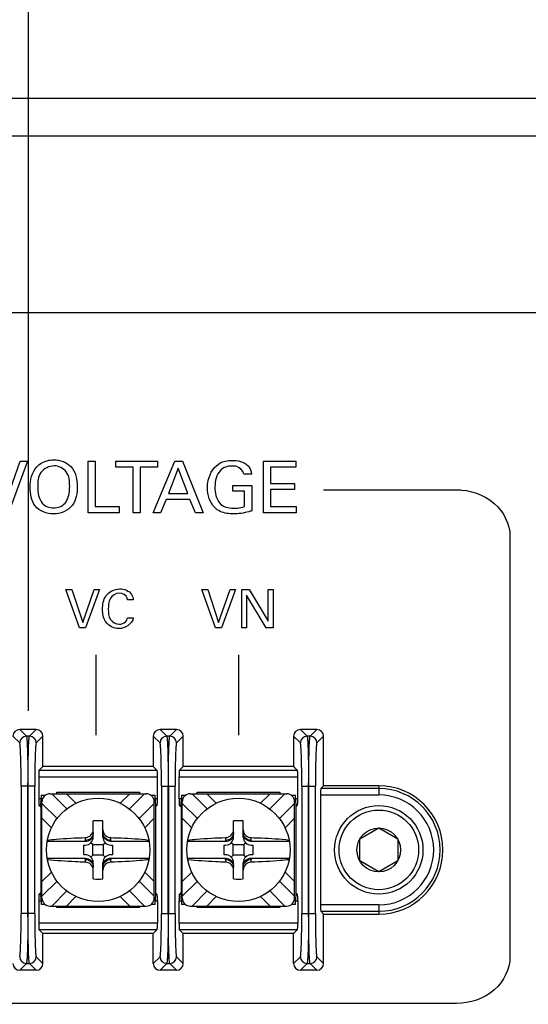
# Model space of a CAD drawing. Header units: inches. Extents: x 0 to 34, y 0 to 22.
# Tile 51 of 55: x 20.5 to 21.3, y 14.8 to 16.3. Entities that reach past the tile are written whole.
import ezdxf

# ---------------------------------------------------------------- set-up
doc = ezdxf.new("R2010")
doc.units = ezdxf.units.IN
doc.header["$LTSCALE"] = 1.87
doc.header["$MEASUREMENT"] = 0
doc.layers.get('0').update_dxf_attribs({"linetype": 'CONTINUOUS'})
doc.layers.add('DIMENSIONS', color=7, linetype='CONTINUOUS')
doc.styles.get("Standard").update_dxf_attribs({"font": 'txt', "width": 0.8})
doc.dimstyles.new('DIMSTYLE_1', dxfattribs={"dimtxt": 0.125, "dimasz": 0.18, "dimexe": 0.125, "dimexo": 0.0625, "dimgap": 0.09, "dimtad": 0, "dimtih": 1, "dimtoh": 1, "dimlfac": 2, "dimzin": 4, "dimdsep": 46, "dimtxsty": 'STANDARD', "dimblk": '_FILLED', "dimblk1": '_FILLED', "dimblk2": '_FILLED', "dimcen": 0.09, "dimadec": 0, "dimazin": 0, "dimtfac": 1, "dimtofl": 0, "dimtmove": 0, "dimatfit": 3, "dimldrblk": '_FILLED', "dimfxl": 1, "dimtolj": 1, "dimtzin": 4, "dimarcsym": 0})

# ---------------------------------------------------------------- blocks, each defined once
blk = doc.blocks.new('*D7')
at = {"layer": 'DIMENSIONS', "color": 2, "linetype": 'CONTINUOUS'}
blk.add_line((20.4867, 15.2689), (20.4867, 16.9109), dxfattribs=at)
at = {"layer": 'DIMENSIONS', "color": 2, "linetype": 'CONTINUOUS', "insert": (20.4242, 16.9734), "char_height": 0.125, "width": 1.625, "attachment_point": 1, "rotation": 90, "line_spacing_factor": 0.9}
blk.add_mtext('2X 80.64{\\Ftxt.shx;\\W1.000000;\\H0.125000; }[3.175]', dxfattribs=at)
blk = doc.blocks.new('_FILLED')
at = {"color": 0, "linetype": 'BYBLOCK'}
blk.add_solid([(0, 0), (-1, 0.1736), (-1, -0.1736)], dxfattribs=at)

msp = doc.modelspace()

# ---------------------------------------------------------------- linework, layer by layer
at = {"color": 7, "linetype": 'CONTINUOUS'}
for p, q in [((13.3514, 16.2234), (21.8948, 16.2234)), ((13.5214, 16.1643), (21.7248, 16.1643)), ((21.4274, 15.8887), (13.8188, 15.8887)), ((20.4988, 15.2396), (20.4731, 15.2396)), ((20.4731, 15.2396), (20.4835, 15.2292)), ((20.4883, 15.2292), (20.4988, 15.2396)), ((20.7175, 15.2396), (20.6918, 15.2396)), ((20.6918, 15.2396), (20.7023, 15.2292)), ((20.7071, 15.2292), (20.7175, 15.2396)), ((20.9363, 15.2396), (20.9106, 15.2396)), ((20.9106, 15.2396), (20.921, 15.2292)), ((20.9258, 15.2292), (20.9363, 15.2396)), ((20.4731, 15.2187), (20.4626, 15.2291)), ((20.4883, 15.2292), (20.4835, 15.2292)), ((20.5093, 15.2291), (20.4988, 15.2187)), ((20.5093, 15.1821), (20.5093, 15.2291)), ((20.6813, 15.2291), (20.6813, 15.1821)), ((20.6918, 15.2187), (20.6813, 15.2291)), ((20.7071, 15.2292), (20.7023, 15.2292)), ((20.728, 15.2291), (20.7175, 15.2187)), ((20.728, 15.1821), (20.728, 15.2291)), ((20.9106, 15.2187), (20.9001, 15.2291)), ((20.9001, 15.2291), (20.9001, 15.1821)), ((20.9258, 15.2292), (20.921, 15.2292)), ((20.9468, 15.2291), (20.9363, 15.2187)), ((20.9468, 15.1521), (20.9468, 15.2291)), ((20.5093, 15.1821), (20.5031, 15.176)), ((20.6875, 15.176), (20.5031, 15.176)), ((20.6813, 15.1821), (20.5093, 15.1821)), ((20.6875, 15.176), (20.6813, 15.1821)), ((20.7219, 15.176), (20.728, 15.1821)), ((20.9062, 15.176), (20.7219, 15.176)), ((20.9001, 15.1821), (20.728, 15.1821)), ((20.9062, 15.176), (20.9001, 15.1821)), ((20.5028, 15.166), (20.6878, 15.166)), ((20.5028, 15.166), (20.5028, 15.1318)), ((20.6878, 15.1318), (20.6878, 15.166)), ((20.7215, 15.166), (20.9065, 15.166)), ((20.7215, 15.1318), (20.7215, 15.166)), ((20.9065, 15.1318), (20.9065, 15.166)), ((20.4965, 15.1512), (20.4753, 15.1512)), ((20.4753, 15.1512), (20.4753, 14.953)), ((20.4858, 14.953), (20.4858, 15.1512)), ((20.486, 15.1512), (20.486, 14.953)), ((20.4965, 14.953), (20.4965, 15.1512)), ((20.5203, 15.1396), (20.6703, 15.1396)), ((20.5465, 15.1161), (20.523, 15.1396)), ((20.5309, 15.1421), (20.6597, 15.1421)), ((20.5309, 15.1396), (20.5309, 15.1421)), ((20.546, 15.1396), (20.5608, 15.1249)), ((20.6298, 15.1249), (20.6446, 15.1396)), ((20.6441, 15.1161), (20.6676, 15.1396)), ((20.6597, 15.1421), (20.6597, 15.1396)), ((20.6941, 15.1512), (20.7153, 15.1512)), ((20.6941, 15.1512), (20.6941, 14.953)), ((20.7046, 14.953), (20.7046, 15.1512)), ((20.7048, 15.1512), (20.7048, 14.953)), ((20.7153, 14.953), (20.7153, 15.1512)), ((20.739, 15.1396), (20.8891, 15.1396)), ((20.7652, 15.1161), (20.7417, 15.1396)), ((20.7496, 15.1421), (20.8785, 15.1421)), ((20.7496, 15.1396), (20.7496, 15.1421)), ((20.7648, 15.1396), (20.7795, 15.1249)), ((20.8485, 15.1249), (20.8633, 15.1396)), ((20.8628, 15.1161), (20.8864, 15.1396)), ((20.8785, 15.1421), (20.8785, 15.1396)), ((20.9128, 15.1512), (20.934, 15.1512)), ((20.9128, 15.1512), (20.9128, 14.953)), ((20.9233, 14.953), (20.9233, 15.1512)), ((20.9235, 15.1512), (20.9235, 14.953)), ((20.934, 14.953), (20.934, 15.1512)), ((20.9468, 15.1521), (20.9424, 15.1477)), ((21.0328, 15.1477), (20.9424, 15.1477)), ((21.0328, 15.1521), (20.9468, 15.1521)), ((21.0328, 15.1521), (21.0328, 15.1378)), ((20.5065, 15.1318), (20.5028, 15.1318)), ((20.5059, 15.1231), (20.5063, 15.1273)), ((20.5065, 15.1371), (20.5128, 15.1371)), ((20.5065, 15.1371), (20.5065, 15.1318)), ((20.5078, 14.9771), (20.5078, 15.1271)), ((20.5313, 15.1009), (20.5078, 15.1245)), ((20.6593, 15.1009), (20.6828, 15.1245)), ((20.6778, 15.1371), (20.6841, 15.1371)), ((20.6828, 14.9771), (20.6828, 15.1271)), ((20.6841, 15.1318), (20.6841, 15.1371)), ((20.6878, 15.1318), (20.6841, 15.1318)), ((20.6841, 15.1306), (20.6843, 15.1273)), ((20.6843, 15.1273), (20.6847, 15.1231)), ((20.7252, 15.1318), (20.7215, 15.1318)), ((20.7246, 15.1231), (20.725, 15.1273)), ((20.7252, 15.1371), (20.7315, 15.1371)), ((20.7252, 15.1371), (20.7252, 15.1318)), ((20.7265, 14.9771), (20.7265, 15.1271)), ((20.7501, 15.1009), (20.7265, 15.1245)), ((20.878, 15.1009), (20.9016, 15.1245)), ((20.8965, 15.1371), (20.9029, 15.1371)), ((20.9016, 14.9771), (20.9016, 15.1271)), ((20.9029, 15.1318), (20.9029, 15.1371)), ((20.9065, 15.1318), (20.9029, 15.1318)), ((20.9029, 15.1306), (20.9031, 15.1273)), ((20.9031, 15.1273), (20.9035, 15.1231)), ((20.942, 15.1378), (21.0328, 15.1378)), ((20.942, 15.1378), (20.942, 14.9665)), ((20.5031, 15.1218), (20.506, 15.1218)), ((20.5031, 15.1218), (20.5057, 15.1193)), ((20.5059, 15.1231), (20.5059, 14.9811)), ((20.6846, 15.1218), (20.6875, 15.1218)), ((20.6847, 15.1231), (20.6847, 14.9811)), ((20.6849, 15.1193), (20.6875, 15.1218)), ((20.7219, 15.1218), (20.7248, 15.1218)), ((20.7244, 15.1193), (20.7219, 15.1218)), ((20.7246, 15.1231), (20.7246, 14.9811)), ((20.9033, 15.1218), (20.9062, 15.1218)), ((20.9035, 15.1231), (20.9035, 14.9811)), ((20.9037, 15.1193), (20.9062, 15.1218)), ((20.5226, 15.0866), (20.5078, 15.1014)), ((20.5878, 15.0721), (20.5878, 15.0975)), ((20.6028, 15.0721), (20.6028, 15.0975)), ((20.6828, 15.1014), (20.668, 15.0866)), ((20.7413, 15.0866), (20.7265, 15.1014)), ((20.8065, 15.0721), (20.8065, 15.0975)), ((20.8215, 15.0721), (20.8215, 15.0975)), ((20.9016, 15.1014), (20.8868, 15.0866)), ((21.0033, 15.0692), (21.0328, 15.0862)), ((21.0328, 15.0862), (21.0623, 15.0692)), ((20.5159, 15.0656), (20.5759, 15.0656)), ((20.5753, 15.0712), (20.5753, 15.0669)), ((20.5871, 15.0603), (20.5841, 15.0633)), ((20.6034, 15.0603), (20.6065, 15.0633)), ((20.6147, 15.0656), (20.6747, 15.0656)), ((20.6153, 15.0669), (20.6153, 15.0712)), ((20.7347, 15.0656), (20.7947, 15.0656)), ((20.794, 15.0712), (20.794, 15.0669)), ((20.8059, 15.0603), (20.8029, 15.0633)), ((20.8222, 15.0603), (20.8252, 15.0633)), ((20.8334, 15.0656), (20.8934, 15.0656)), ((20.834, 15.0669), (20.834, 15.0712)), ((21.0033, 15.0351), (21.0033, 15.0692)), ((21.0623, 15.0692), (21.0623, 15.0351)), ((20.5728, 15.0596), (20.5753, 15.0596)), ((20.5728, 15.0446), (20.5728, 15.0596)), ((20.5871, 15.0603), (20.6034, 15.0603)), ((20.5871, 15.044), (20.5871, 15.0603)), ((20.6034, 15.0603), (20.6034, 15.044)), ((20.6153, 15.0596), (20.6178, 15.0596)), ((20.6178, 15.0596), (20.6178, 15.0446)), ((20.7916, 15.0596), (20.794, 15.0596)), ((20.7916, 15.0446), (20.7916, 15.0596)), ((20.8059, 15.0603), (20.8222, 15.0603)), ((20.8059, 15.044), (20.8059, 15.0603)), ((20.8222, 15.0603), (20.8222, 15.044)), ((20.834, 15.0596), (20.8365, 15.0596)), ((20.8365, 15.0596), (20.8365, 15.0446)), ((20.5759, 15.0386), (20.5159, 15.0386)), ((20.5753, 15.0446), (20.5728, 15.0446)), ((20.5753, 15.0373), (20.5753, 15.033)), ((20.5871, 15.044), (20.5841, 15.041)), ((20.6034, 15.044), (20.5871, 15.044)), ((20.5878, 15.0068), (20.5878, 15.0321)), ((20.6028, 15.0068), (20.6028, 15.0321)), ((20.6034, 15.044), (20.6065, 15.041)), ((20.6747, 15.0386), (20.6147, 15.0386)), ((20.6178, 15.0446), (20.6153, 15.0446)), ((20.6153, 15.033), (20.6153, 15.0373)), ((20.7947, 15.0386), (20.7347, 15.0386)), ((20.794, 15.0446), (20.7916, 15.0446)), ((20.794, 15.0373), (20.794, 15.033)), ((20.8059, 15.044), (20.8029, 15.041)), ((20.8222, 15.044), (20.8059, 15.044)), ((20.8065, 15.0068), (20.8065, 15.0321)), ((20.8215, 15.0068), (20.8215, 15.0321)), ((20.8222, 15.044), (20.8252, 15.041)), ((20.8934, 15.0386), (20.8334, 15.0386)), ((20.8365, 15.0446), (20.834, 15.0446)), ((20.834, 15.033), (20.834, 15.0373)), ((21.0328, 15.018), (21.0033, 15.0351)), ((21.0623, 15.0351), (21.0328, 15.018)), ((20.5078, 15.0028), (20.5226, 15.0176)), ((20.668, 15.0176), (20.6828, 15.0028)), ((20.7265, 15.0028), (20.7413, 15.0176)), ((20.8868, 15.0176), (20.9016, 15.0028)), ((20.5078, 14.9798), (20.5313, 15.0033)), ((20.6828, 14.9798), (20.6593, 15.0033)), ((20.7265, 14.9798), (20.7501, 15.0033)), ((20.9016, 14.9798), (20.878, 15.0033)), ((20.523, 14.9646), (20.5465, 14.9882)), ((20.6676, 14.9646), (20.6441, 14.9882)), ((20.7417, 14.9646), (20.7652, 14.9882)), ((20.8864, 14.9646), (20.8628, 14.9882)), ((20.5028, 14.9725), (20.5065, 14.9725)), ((20.5028, 14.9725), (20.5028, 14.9382)), ((20.5057, 14.985), (20.5031, 14.9825)), ((20.506, 14.9825), (20.5031, 14.9825)), ((20.5063, 14.977), (20.5059, 14.9811)), ((20.5065, 14.9736), (20.5063, 14.977)), ((20.5065, 14.9725), (20.5065, 14.9671)), ((20.5608, 14.9794), (20.546, 14.9646)), ((20.6446, 14.9646), (20.6298, 14.9794)), ((20.6841, 14.9725), (20.6878, 14.9725)), ((20.6841, 14.9671), (20.6841, 14.9725)), ((20.6847, 14.9811), (20.6843, 14.977)), ((20.6875, 14.9825), (20.6846, 14.9825)), ((20.6849, 14.985), (20.6875, 14.9825)), ((20.6878, 14.9725), (20.6878, 14.9382)), ((20.7215, 14.9725), (20.7252, 14.9725)), ((20.7215, 14.9382), (20.7215, 14.9725)), ((20.7219, 14.9825), (20.7244, 14.985)), ((20.7248, 14.9825), (20.7219, 14.9825)), ((20.725, 14.977), (20.7246, 14.9811)), ((20.7252, 14.9736), (20.725, 14.977)), ((20.7252, 14.9725), (20.7252, 14.9671)), ((20.7795, 14.9794), (20.7648, 14.9646)), ((20.8633, 14.9646), (20.8485, 14.9794)), ((20.9029, 14.9725), (20.9065, 14.9725)), ((20.9029, 14.9671), (20.9029, 14.9725)), ((20.9035, 14.9811), (20.9031, 14.977)), ((20.9062, 14.9825), (20.9033, 14.9825)), ((20.9037, 14.985), (20.9062, 14.9825)), ((20.9065, 14.9725), (20.9065, 14.9382)), ((20.5128, 14.9671), (20.5065, 14.9671)), ((20.5203, 14.9646), (20.6703, 14.9646)), ((20.5309, 14.9621), (20.5309, 14.9646)), ((20.6597, 14.9621), (20.5309, 14.9621)), ((20.6597, 14.9646), (20.6597, 14.9621)), ((20.6841, 14.9671), (20.6778, 14.9671)), ((20.7315, 14.9671), (20.7252, 14.9671)), ((20.739, 14.9646), (20.8891, 14.9646)), ((20.7496, 14.9621), (20.7496, 14.9646)), ((20.8785, 14.9621), (20.7496, 14.9621)), ((20.8785, 14.9646), (20.8785, 14.9621)), ((20.9029, 14.9671), (20.8965, 14.9671)), ((21.0328, 14.9665), (20.942, 14.9665)), ((20.9424, 14.9565), (21.0328, 14.9565)), ((20.9424, 14.9565), (20.9468, 14.9521)), ((21.0328, 14.9665), (21.0328, 14.9521)), ((20.4965, 14.953), (20.4753, 14.953)), ((20.6941, 14.953), (20.7153, 14.953)), ((20.9128, 14.953), (20.934, 14.953)), ((20.9468, 14.9521), (21.0328, 14.9521)), ((20.9468, 14.8751), (20.9468, 14.9521)), ((20.6878, 14.9382), (20.5028, 14.9382)), ((20.5031, 14.9283), (20.6875, 14.9283)), ((20.5031, 14.9283), (20.5093, 14.9221)), ((20.6875, 14.9283), (20.6813, 14.9221)), ((20.9065, 14.9382), (20.7215, 14.9382)), ((20.7219, 14.9283), (20.9062, 14.9283)), ((20.728, 14.9221), (20.7219, 14.9283)), ((20.9062, 14.9283), (20.9001, 14.9221)), ((20.6813, 14.9221), (20.5093, 14.9221)), ((20.5093, 14.8751), (20.5093, 14.9221)), ((20.6813, 14.8751), (20.6813, 14.9221)), ((20.9001, 14.9221), (20.728, 14.9221)), ((20.728, 14.8751), (20.728, 14.9221)), ((20.9001, 14.8751), (20.9001, 14.9221)), ((20.4988, 14.8856), (20.5093, 14.8751)), ((20.6813, 14.8751), (20.6918, 14.8856)), ((20.7175, 14.8856), (20.728, 14.8751)), ((20.9001, 14.8751), (20.9106, 14.8856)), ((20.9363, 14.8856), (20.9468, 14.8751)), ((20.4835, 14.8751), (20.4731, 14.8646)), ((20.4988, 14.8646), (20.4731, 14.8646)), ((20.4835, 14.8751), (20.4883, 14.8751)), ((20.4988, 14.8646), (20.4883, 14.8751)), ((20.7023, 14.8751), (20.6918, 14.8646)), ((20.7175, 14.8646), (20.6918, 14.8646)), ((20.7023, 14.8751), (20.7071, 14.8751)), ((20.7175, 14.8646), (20.7071, 14.8751)), ((20.921, 14.8751), (20.9106, 14.8646)), ((20.9363, 14.8646), (20.9106, 14.8646)), ((20.921, 14.8751), (20.9258, 14.8751)), ((20.9363, 14.8646), (20.9258, 14.8751))]:
    msp.add_line(p, q, dxfattribs=at)
at = {"color": 40, "linetype": 'CONTINUOUS'}
for p, q in [((20.4499, 15.589), (20.4739, 15.6575)), ((20.4851, 15.6575), (20.4555, 15.5773)), ((20.4739, 15.6575), (20.4851, 15.6575)), ((20.5796, 15.6575), (20.5906, 15.6575)), ((20.5796, 15.5773), (20.5796, 15.6575)), ((20.5906, 15.6575), (20.5906, 15.5872)), ((20.6229, 15.6575), (20.6877, 15.6575)), ((20.6229, 15.6481), (20.6229, 15.6575)), ((20.6498, 15.6481), (20.6229, 15.6481)), ((20.6498, 15.5773), (20.6498, 15.6481)), ((20.6877, 15.6481), (20.6608, 15.6481)), ((20.6608, 15.6481), (20.6608, 15.5773)), ((20.6811, 15.5773), (20.7149, 15.6575)), ((20.6877, 15.6575), (20.6877, 15.6481)), ((20.7203, 15.6465), (20.7048, 15.6072)), ((20.7149, 15.6575), (20.7268, 15.6575)), ((20.7351, 15.6072), (20.7203, 15.6465)), ((20.7268, 15.6575), (20.7592, 15.5773)), ((20.853, 15.6575), (20.9033, 15.6575)), ((20.853, 15.5773), (20.853, 15.6575)), ((20.9033, 15.6481), (20.8641, 15.6481)), ((20.8641, 15.6481), (20.8641, 15.6231)), ((20.9033, 15.6575), (20.9033, 15.6481)), ((20.8343, 15.6375), (20.8222, 15.6375)), ((20.8052, 15.62), (20.8347, 15.62)), ((20.8052, 15.6107), (20.8052, 15.62)), ((20.8347, 15.62), (20.8347, 15.5804)), ((20.8641, 15.6231), (20.9014, 15.6231)), ((20.9014, 15.6231), (20.9014, 15.6137)), ((20.7048, 15.6072), (20.7351, 15.6072)), ((20.8235, 15.6107), (20.8052, 15.6107)), ((20.8235, 15.587), (20.8235, 15.6107)), ((20.9014, 15.6137), (20.8641, 15.6137)), ((20.8641, 15.6137), (20.8641, 15.5871)), ((20.9467, 15.613), (21.1609, 15.613)), ((20.5906, 15.5872), (20.628, 15.5872)), ((20.628, 15.5872), (20.628, 15.5773)), ((20.7012, 15.5982), (20.6925, 15.5773)), ((20.7384, 15.5982), (20.7012, 15.5982)), ((20.7471, 15.5773), (20.7384, 15.5982)), ((20.8641, 15.5871), (20.9042, 15.5871)), ((20.9042, 15.5871), (20.9042, 15.5773)), ((20.628, 15.5773), (20.5796, 15.5773)), ((20.6608, 15.5773), (20.6498, 15.5773)), ((20.6925, 15.5773), (20.6811, 15.5773)), ((20.7592, 15.5773), (20.7471, 15.5773)), ((20.9042, 15.5773), (20.853, 15.5773)), ((21.2373, 15.5408), (21.2373, 14.8852)), ((20.545, 15.4579), (20.5542, 15.4579)), ((20.5664, 15.3978), (20.545, 15.4579)), ((20.5542, 15.4579), (20.5713, 15.4065)), ((20.5713, 15.4065), (20.5893, 15.4579)), ((20.5977, 15.4579), (20.5756, 15.3978)), ((20.5893, 15.4579), (20.5977, 15.4579)), ((20.7569, 15.4579), (20.7662, 15.4579)), ((20.7783, 15.3978), (20.7569, 15.4579)), ((20.7662, 15.4579), (20.7832, 15.4065)), ((20.7832, 15.4065), (20.8012, 15.4579)), ((20.8096, 15.4579), (20.7875, 15.3978)), ((20.8012, 15.4579), (20.8096, 15.4579)), ((20.8192, 15.4579), (20.8308, 15.4579)), ((20.8192, 15.3978), (20.8192, 15.4579)), ((20.8268, 15.4488), (20.8268, 15.3978)), ((20.8574, 15.3978), (20.8268, 15.4488)), ((20.8308, 15.4579), (20.8604, 15.4082)), ((20.8604, 15.4579), (20.868, 15.4579)), ((20.8604, 15.4082), (20.8604, 15.4579)), ((20.868, 15.4579), (20.868, 15.3978)), ((20.6502, 15.4416), (20.6413, 15.4416)), ((20.6409, 15.4136), (20.6501, 15.4136)), ((20.5756, 15.3978), (20.5664, 15.3978)), ((20.7875, 15.3978), (20.7783, 15.3978)), ((20.8268, 15.3978), (20.8192, 15.3978)), ((20.868, 15.3978), (20.8574, 15.3978)), ((20.5925, 15.231), (20.5925, 15.356)), ((20.8146, 15.231), (20.8146, 15.356)), ((21.1539, 14.813), (19.8252, 14.813))]:
    msp.add_line(p, q, dxfattribs=at)
at = {"color": 7, "linetype": 'CONTINUOUS'}
for centre, radius in [((20.5953, 15.0521), 0.0805), ((20.814, 15.0521), 0.0805), ((21.0328, 15.0521), 0.0689), ((21.0328, 15.0521), 0.062), ((21.0328, 15.0521), 0.0341)]:
    msp.add_circle(centre, radius, dxfattribs=at)
for centre, radius, start, end in [((20.4836, 15.2187), 0.0105, 90.0842, 179.9158), ((20.4883, 15.2187), 0.0105, 0.0842, 89.9158), ((20.7023, 15.2187), 0.0105, 90.0842, 179.9158), ((20.707, 15.2187), 0.0105, 0.0842, 89.9158), ((20.9211, 15.2187), 0.0105, 90.0842, 179.9158), ((20.9258, 15.2187), 0.0105, 0.0842, 89.9158), ((20.5203, 15.1271), 0.0125, 90, 180), ((20.6703, 15.1271), 0.0125, 0, 90), ((20.739, 15.1271), 0.0125, 90, 180), ((20.8891, 15.1271), 0.0125, 0, 90), ((21.0328, 15.0521), 0.1, 270, 90), ((21.0328, 15.0521), 0.0956, 270, 90), ((20.4484, 15.1329), 0.0581, 354.4679, 355.5319), ((20.4598, 15.132), 0.0467, 355.5345, 358.3173), ((20.4663, 15.1318), 0.0402, 358.3299, 359.981), ((20.7243, 15.1318), 0.0402, 180.0186, 181.6595), ((20.6672, 15.1329), 0.0581, 354.4679, 355.5319), ((20.6786, 15.132), 0.0467, 355.5345, 358.3173), ((20.685, 15.1318), 0.0402, 358.3299, 359.981), ((20.9431, 15.1318), 0.0402, 180.0186, 181.6595), ((21.0328, 15.0521), 0.0856, 270, 90), ((20.5953, 14.8848), 0.2128, 87.9804, 92.0196), ((20.814, 14.8848), 0.2128, 87.9804, 92.0196), ((20.6147, 15.0837), 0.0119, 180.0143, 185.6712), ((20.8334, 15.0837), 0.0119, 180.0143, 185.6712), ((20.5753, 15.0721), 0.0125, 270, 360), ((20.6153, 15.0721), 0.0125, 180, 270), ((20.794, 15.0721), 0.0125, 270, 360), ((20.834, 15.0721), 0.0125, 180, 270), ((20.5753, 15.0321), 0.0125, 0, 90), ((20.6153, 15.0321), 0.0125, 90, 180), ((20.794, 15.0321), 0.0125, 0, 90), ((20.834, 15.0321), 0.0125, 90, 180), ((20.5953, 15.2195), 0.2128, 267.9804, 272.0196), ((20.814, 15.2195), 0.2128, 267.9804, 272.0196), ((20.4663, 14.9725), 0.0402, 0.0186, 1.6595), ((20.5203, 14.9771), 0.0125, 180, 270), ((20.6703, 14.9771), 0.0125, 270, 360), ((20.7307, 14.9723), 0.0467, 175.5346, 178.3173), ((20.7243, 14.9725), 0.0402, 178.3299, 179.981), ((20.7422, 14.9714), 0.0581, 174.4679, 175.5319), ((20.685, 14.9725), 0.0402, 0.0186, 1.6595), ((20.739, 14.9771), 0.0125, 180, 270), ((20.8891, 14.9771), 0.0125, 270, 360), ((20.9495, 14.9723), 0.0467, 175.5346, 178.3173), ((20.9431, 14.9725), 0.0402, 178.3299, 179.981), ((20.9609, 14.9714), 0.0581, 174.4679, 175.5319), ((20.4836, 14.8856), 0.0105, 180.0842, 269.9158), ((20.4883, 14.8856), 0.0105, 270.0842, 359.9158), ((20.7023, 14.8856), 0.0105, 180.0842, 269.9158), ((20.707, 14.8856), 0.0105, 270.0842, 359.9158), ((20.9211, 14.8856), 0.0105, 180.0842, 269.9158), ((20.9258, 14.8856), 0.0105, 270.0842, 359.9158)]:
    msp.add_arc(centre, radius, start, end, dxfattribs=at)
for centre, major_axis, ratio, start_param, end_param in [((20.4731, 15.2291), (0.00743, -0.00743), 0.998783, 2.356803, 3.926382), ((20.4988, 15.2291), (-0.00743, -0.00743), 0.998783, 2.356803, 3.926382), ((20.6918, 15.2291), (0.00743, -0.00743), 0.998783, 2.356803, 3.926382), ((20.7175, 15.2291), (-0.00743, -0.00743), 0.998783, 2.356803, 3.926382), ((20.9106, 15.2291), (0.00743, -0.00743), 0.998783, 2.356803, 3.926382), ((20.9363, 15.2291), (-0.00743, -0.00743), 0.998783, 2.356803, 3.926382), ((20.5031, 15.166), (0, 0.01), 0.034921, 0.034907, 1.570796), ((20.6874, 15.166), (0, 0.01), 0.034921, -1.570796, -0.034907), ((20.7219, 15.166), (0, 0.01), 0.034921, 0.034907, 1.570796), ((20.9062, 15.166), (0, 0.01), 0.034921, -1.570796, -0.034907), ((20.9424, 15.1378), (0, 0.01), 0.034921, 0.034907, 1.570796), ((20.5031, 15.1318), (0, 0.01), 0.034921, -4.712389, -3.176499), ((20.6874, 15.1318), (0, 0.01), 0.034921, -3.106686, -1.570796), ((20.7219, 15.1318), (0, 0.01), 0.034921, -4.712389, -3.176499), ((20.9062, 15.1318), (0, 0.01), 0.034921, -3.106686, -1.570796), ((20.5031, 14.9725), (0, 0.01), 0.034921, 0.034907, 1.570796), ((20.6874, 14.9725), (0, 0.01), 0.034921, -1.570796, -0.034907), ((20.7219, 14.9725), (0, 0.01), 0.034921, 0.034907, 1.570796), ((20.9062, 14.9725), (0, 0.01), 0.034921, -1.570796, -0.034907), ((20.9424, 14.9665), (0, 0.01), 0.034921, -4.712389, -3.176499), ((20.5031, 14.9382), (0, 0.01), 0.034921, -4.712389, -3.176499), ((20.6874, 14.9382), (0, 0.01), 0.034921, -3.106686, -1.570796), ((20.7219, 14.9382), (0, 0.01), 0.034921, -4.712389, -3.176499), ((20.9062, 14.9382), (0, 0.01), 0.034921, -3.106686, -1.570796), ((20.4731, 14.8751), (0.00743, 0.00743), 0.998783, -3.926382, -2.356803), ((20.4988, 14.8751), (-0.00743, 0.00743), 0.998783, 2.356803, 3.926382), ((20.6918, 14.8751), (0.00743, 0.00743), 0.998783, 2.356803, 3.926382), ((20.7175, 14.8751), (-0.00743, 0.00743), 0.998783, 2.356803, 3.926382), ((20.9106, 14.8751), (0.00743, 0.00743), 0.998783, -3.926382, -2.356803), ((20.9363, 14.8751), (-0.00743, 0.00743), 0.998783, 2.356803, 3.926382)]:
    msp.add_ellipse(centre, major_axis=major_axis, ratio=ratio, start_param=start_param, end_param=end_param, dxfattribs=at)
at = {"color": 40, "linetype": 'CONTINUOUS'}
for points in [[(20.4894, 15.6169), (20.4894, 15.6281), (20.4921, 15.6407), (20.4997, 15.6489)], [(20.8041, 15.6501), (20.7976, 15.6501), (20.7902, 15.6481), (20.786, 15.6433)], [(20.829, 15.6503), (20.8322, 15.647), (20.834, 15.6421), (20.8343, 15.6375)], [(20.786, 15.6433), (20.7799, 15.6366), (20.7774, 15.6266), (20.7774, 15.6175)], [(20.5011, 15.6175), (20.5011, 15.6087), (20.5027, 15.599), (20.5082, 15.5922)], [(20.777, 15.5855), (20.7693, 15.5932), (20.7657, 15.6052), (20.7657, 15.6161)], [(20.7774, 15.6175), (20.7774, 15.6088), (20.7791, 15.599), (20.7848, 15.5923)], [(20.5082, 15.5922), (20.5122, 15.5872), (20.5196, 15.5848), (20.526, 15.5848)], [(20.526, 15.5848), (20.5324, 15.5848), (20.5396, 15.5873), (20.5438, 15.5922)], [(20.7848, 15.5923), (20.7897, 15.5866), (20.7985, 15.5844), (20.8061, 15.5844)], [(20.6501, 15.4136), (20.6491, 15.4043), (20.6369, 15.3968), (20.6276, 15.3968)], [(20.6282, 15.4037), (20.6317, 15.4037), (20.6356, 15.4048), (20.638, 15.4072)], [(20.638, 15.4072), (20.6396, 15.409), (20.6405, 15.4113), (20.6409, 15.4136)]]:
    msp.add_open_spline(points, degree=3, dxfattribs=at)
for points, knots in [([(20.4997, 15.6489), (20.5017, 15.651), (20.5093, 15.6573), (20.5196, 15.6597), (20.5265, 15.6597)], [0, 0, 0, 0, 0.292764, 1, 1, 1, 1]), ([(20.5267, 15.6503), (20.519, 15.6503), (20.5023, 15.6422), (20.5011, 15.6252), (20.5011, 15.6175)], [0, 0, 0, 0, 0.496565, 1, 1, 1, 1]), ([(20.5265, 15.6597), (20.536, 15.6597), (20.5584, 15.652), (20.5628, 15.629), (20.5628, 15.6182)], [0, 0, 0, 0, 0.467305, 1, 1, 1, 1]), ([(20.551, 15.6183), (20.551, 15.6261), (20.55, 15.6428), (20.5337, 15.6503), (20.5267, 15.6503)], [0, 0, 0, 0, 0.525901, 1, 1, 1, 1]), ([(20.7657, 15.6161), (20.7657, 15.6187), (20.7667, 15.6324), (20.7736, 15.6469), (20.783, 15.6532)], [0, 0, 0, 0, 0.186729, 1, 1, 1, 1]), ([(20.783, 15.6532), (20.7882, 15.6568), (20.7963, 15.6586), (20.804, 15.6589), (20.8053, 15.6589)], [0, 0, 0, 0, 0.824244, 1, 1, 1, 1]), ([(20.8222, 15.6375), (20.8214, 15.6428), (20.8143, 15.6497), (20.8065, 15.6501), (20.8041, 15.6501)], [0, 0, 0, 0, 0.685273, 1, 1, 1, 1]), ([(20.8053, 15.6589), (20.8113, 15.6589), (20.8203, 15.6574), (20.8272, 15.6521), (20.829, 15.6503)], [0, 0, 0, 0, 0.703657, 1, 1, 1, 1]), ([(20.5256, 15.5754), (20.5153, 15.5754), (20.4926, 15.5841), (20.4894, 15.6068), (20.4894, 15.6169)], [0, 0, 0, 0, 0.507903, 1, 1, 1, 1]), ([(20.5628, 15.6182), (20.5628, 15.608), (20.5595, 15.5849), (20.5364, 15.5754), (20.5256, 15.5754)], [0, 0, 0, 0, 0.485888, 1, 1, 1, 1]), ([(20.5438, 15.5922), (20.5484, 15.5979), (20.5506, 15.6075), (20.551, 15.6165), (20.551, 15.6183)], [0, 0, 0, 0, 0.807252, 1, 1, 1, 1]), ([(21.1539, 15.613), (21.1748, 15.613), (21.2166, 15.6001), (21.2373, 15.5597), (21.2373, 15.5408)], [0, 0, 0, 0, 0.525281, 1, 1, 1, 1]), ([(20.8061, 15.5755), (20.8028, 15.5755), (20.7924, 15.5761), (20.7819, 15.5804), (20.777, 15.5855)], [0, 0, 0, 0, 0.32034, 1, 1, 1, 1]), ([(20.8061, 15.5844), (20.8082, 15.5844), (20.8141, 15.5846), (20.8199, 15.5858), (20.8235, 15.587)], [0, 0, 0, 0, 0.351709, 1, 1, 1, 1]), ([(20.8347, 15.5804), (20.8332, 15.5799), (20.824, 15.5769), (20.8142, 15.5755), (20.8061, 15.5755)], [0, 0, 0, 0, 0.162972, 1, 1, 1, 1]), ([(20.6023, 15.4272), (20.6023, 15.4342), (20.6045, 15.4504), (20.6207, 15.4587), (20.6287, 15.4587)], [0, 0, 0, 0, 0.469658, 1, 1, 1, 1]), ([(20.6283, 15.4521), (20.6228, 15.4521), (20.6116, 15.4444), (20.6112, 15.4327), (20.6112, 15.4272)], [0, 0, 0, 0, 0.499655, 1, 1, 1, 1]), ([(20.6413, 15.4416), (20.6412, 15.4425), (20.6403, 15.4482), (20.6332, 15.4521), (20.6283, 15.4521)], [0, 0, 0, 0, 0.148068, 1, 1, 1, 1]), ([(20.6287, 15.4587), (20.6356, 15.4587), (20.6473, 15.4547), (20.65, 15.4446), (20.6502, 15.4416)], [0, 0, 0, 0, 0.702123, 1, 1, 1, 1]), ([(20.6276, 15.3968), (20.6198, 15.3968), (20.6042, 15.4049), (20.6023, 15.4205), (20.6023, 15.4272)], [0, 0, 0, 0, 0.536035, 1, 1, 1, 1]), ([(20.6112, 15.4272), (20.6112, 15.4218), (20.6117, 15.4101), (20.623, 15.4037), (20.6282, 15.4037)], [0, 0, 0, 0, 0.512307, 1, 1, 1, 1]), ([(21.2373, 14.8852), (21.2373, 14.8663), (21.2166, 14.8259), (21.1748, 14.813), (21.1539, 14.813)], [0, 0, 0, 0, 0.474714, 1, 1, 1, 1])]:
    msp.add_open_spline(points, degree=3, knots=knots, dxfattribs=at)
at = {"color": 7, "linetype": 'CONTINUOUS'}
for points, knots in [([(20.4753, 15.1512), (20.4753, 15.1555), (20.4753, 15.1639), (20.4752, 15.1762), (20.475, 15.1875), (20.4747, 15.1975), (20.4744, 15.2049), (20.4741, 15.2098), (20.474, 15.2127), (20.4737, 15.215), (20.4736, 15.2168), (20.4733, 15.2179), (20.4732, 15.2185), (20.4731, 15.2187)], [0, 0, 0, 0, 0.190702, 0.37443, 0.544177, 0.693985, 0.818467, 0.869709, 0.912947, 0.94783, 0.974041, 0.991399, 1, 1, 1, 1]), ([(20.4835, 15.2292), (20.4837, 15.229), (20.4838, 15.2283), (20.484, 15.227), (20.4842, 15.2249), (20.4844, 15.2222), (20.4846, 15.2189), (20.4849, 15.2132), (20.4852, 15.2047), (20.4855, 15.1932), (20.4857, 15.1801), (20.4858, 15.1659), (20.4858, 15.1562), (20.4858, 15.1512)], [0, 0, 0, 0, 0.008455, 0.025755, 0.051939, 0.086811, 0.130049, 0.181299, 0.305813, 0.455666, 0.625465, 0.809247, 1, 1, 1, 1]), ([(20.486, 15.1512), (20.486, 15.1562), (20.4861, 15.1659), (20.4862, 15.1801), (20.4864, 15.1932), (20.4867, 15.2047), (20.4869, 15.2132), (20.4872, 15.2189), (20.4874, 15.2222), (20.4876, 15.2249), (20.4878, 15.227), (20.488, 15.2283), (20.4882, 15.229), (20.4883, 15.2292)], [0, 0, 0, 0, 0.190841, 0.374546, 0.544561, 0.694523, 0.818821, 0.869997, 0.91321, 0.948058, 0.974253, 0.991558, 1, 1, 1, 1]), ([(20.4988, 15.2187), (20.4987, 15.2185), (20.4985, 15.2179), (20.4983, 15.2168), (20.4981, 15.215), (20.4979, 15.2127), (20.4977, 15.2098), (20.4974, 15.2049), (20.4971, 15.1976), (20.4969, 15.1876), (20.4967, 15.1762), (20.4965, 15.1639), (20.4965, 15.1555), (20.4965, 15.1512)], [0, 0, 0, 0, 0.008587, 0.025948, 0.052169, 0.087026, 0.130239, 0.181407, 0.305674, 0.455593, 0.625558, 0.80921, 1, 1, 1, 1]), ([(20.6941, 15.1512), (20.6941, 15.1555), (20.6941, 15.1639), (20.6939, 15.1762), (20.6937, 15.1875), (20.6935, 15.1975), (20.6932, 15.2049), (20.6929, 15.2098), (20.6927, 15.2127), (20.6925, 15.215), (20.6923, 15.2168), (20.6921, 15.2179), (20.6919, 15.2185), (20.6918, 15.2187)], [0, 0, 0, 0, 0.190702, 0.37443, 0.544177, 0.693985, 0.818467, 0.869709, 0.912947, 0.94783, 0.974041, 0.991399, 1, 1, 1, 1]), ([(20.7023, 15.2292), (20.7024, 15.229), (20.7026, 15.2283), (20.7028, 15.227), (20.703, 15.2249), (20.7032, 15.2222), (20.7034, 15.2189), (20.7037, 15.2132), (20.7039, 15.2047), (20.7042, 15.1932), (20.7044, 15.1801), (20.7045, 15.1659), (20.7046, 15.1562), (20.7046, 15.1512)], [0, 0, 0, 0, 0.008455, 0.025755, 0.051939, 0.086811, 0.130049, 0.181299, 0.305813, 0.455666, 0.625465, 0.809247, 1, 1, 1, 1]), ([(20.7048, 15.1512), (20.7048, 15.1562), (20.7048, 15.1659), (20.7049, 15.1801), (20.7051, 15.1932), (20.7054, 15.2047), (20.7057, 15.2132), (20.706, 15.2189), (20.7062, 15.2222), (20.7064, 15.2249), (20.7066, 15.227), (20.7068, 15.2283), (20.7069, 15.229), (20.7071, 15.2292)], [0, 0, 0, 0, 0.190841, 0.374546, 0.544561, 0.694523, 0.818821, 0.869997, 0.91321, 0.948058, 0.974253, 0.991558, 1, 1, 1, 1]), ([(20.7175, 15.2187), (20.7174, 15.2185), (20.7173, 15.2179), (20.717, 15.2168), (20.7168, 15.215), (20.7166, 15.2127), (20.7164, 15.2098), (20.7162, 15.2049), (20.7159, 15.1976), (20.7156, 15.1876), (20.7154, 15.1762), (20.7153, 15.1639), (20.7153, 15.1555), (20.7153, 15.1512)], [0, 0, 0, 0, 0.008587, 0.025948, 0.052169, 0.087026, 0.130239, 0.181407, 0.305674, 0.455593, 0.625558, 0.80921, 1, 1, 1, 1]), ([(20.9128, 15.1512), (20.9128, 15.1555), (20.9128, 15.1639), (20.9127, 15.1762), (20.9125, 15.1875), (20.9122, 15.1975), (20.9119, 15.2049), (20.9116, 15.2098), (20.9115, 15.2127), (20.9112, 15.215), (20.9111, 15.2168), (20.9108, 15.2179), (20.9107, 15.2185), (20.9106, 15.2187)], [0, 0, 0, 0, 0.190702, 0.37443, 0.544177, 0.693985, 0.818467, 0.869709, 0.912947, 0.94783, 0.974041, 0.991399, 1, 1, 1, 1]), ([(20.921, 15.2292), (20.9212, 15.229), (20.9213, 15.2283), (20.9215, 15.227), (20.9217, 15.2249), (20.9219, 15.2222), (20.9221, 15.2189), (20.9224, 15.2132), (20.9227, 15.2047), (20.923, 15.1932), (20.9232, 15.1801), (20.9233, 15.1659), (20.9233, 15.1562), (20.9233, 15.1512)], [0, 0, 0, 0, 0.008455, 0.025755, 0.051939, 0.086811, 0.130049, 0.181299, 0.305813, 0.455666, 0.625465, 0.809247, 1, 1, 1, 1]), ([(20.9235, 15.1512), (20.9235, 15.1562), (20.9236, 15.1659), (20.9237, 15.1801), (20.9239, 15.1932), (20.9242, 15.2047), (20.9244, 15.2132), (20.9247, 15.2189), (20.9249, 15.2222), (20.9251, 15.2249), (20.9253, 15.227), (20.9255, 15.2283), (20.9257, 15.229), (20.9258, 15.2292)], [0, 0, 0, 0, 0.190841, 0.374546, 0.544561, 0.694523, 0.818821, 0.869997, 0.91321, 0.948058, 0.974253, 0.991558, 1, 1, 1, 1]), ([(20.9363, 15.2187), (20.9362, 15.2185), (20.936, 15.2179), (20.9358, 15.2168), (20.9356, 15.215), (20.9354, 15.2127), (20.9352, 15.2098), (20.9349, 15.2049), (20.9346, 15.1976), (20.9344, 15.1876), (20.9342, 15.1762), (20.934, 15.1639), (20.934, 15.1555), (20.934, 15.1512)], [0, 0, 0, 0, 0.008587, 0.025948, 0.052169, 0.087026, 0.130239, 0.181407, 0.305674, 0.455593, 0.625558, 0.80921, 1, 1, 1, 1]), ([(20.5753, 15.0712), (20.5785, 15.0713), (20.585, 15.074), (20.5878, 15.0806), (20.5878, 15.0837)], [0, 0, 0, 0, 0.503157, 1, 1, 1, 1]), ([(20.5878, 15.0793), (20.5878, 15.0761), (20.5851, 15.0695), (20.5785, 15.0669), (20.5753, 15.0669)], [0, 0, 0, 0, 0.497823, 1, 1, 1, 1]), ([(20.6153, 15.0669), (20.6121, 15.0669), (20.6055, 15.0695), (20.6028, 15.0761), (20.6028, 15.0793)], [0, 0, 0, 0, 0.502177, 1, 1, 1, 1]), ([(20.6029, 15.0826), (20.6031, 15.0796), (20.6062, 15.0737), (20.6123, 15.0713), (20.6153, 15.0712)], [0, 0, 0, 0, 0.497631, 1, 1, 1, 1]), ([(20.794, 15.0712), (20.7972, 15.0713), (20.8038, 15.074), (20.8065, 15.0806), (20.8065, 15.0837)], [0, 0, 0, 0, 0.503157, 1, 1, 1, 1]), ([(20.8065, 15.0793), (20.8065, 15.0761), (20.8038, 15.0695), (20.7972, 15.0669), (20.794, 15.0669)], [0, 0, 0, 0, 0.497823, 1, 1, 1, 1]), ([(20.834, 15.0669), (20.8309, 15.0669), (20.8243, 15.0695), (20.8215, 15.0761), (20.8215, 15.0793)], [0, 0, 0, 0, 0.502177, 1, 1, 1, 1]), ([(20.8216, 15.0826), (20.8219, 15.0796), (20.8249, 15.0737), (20.831, 15.0713), (20.834, 15.0712)], [0, 0, 0, 0, 0.497631, 1, 1, 1, 1]), ([(20.5163, 15.0675), (20.5208, 15.068), (20.5404, 15.0699), (20.5601, 15.0709), (20.5753, 15.0712)], [0, 0, 0, 0, 0.230292, 1, 1, 1, 1]), ([(20.5759, 15.0656), (20.5758, 15.0657), (20.5755, 15.0661), (20.5753, 15.0666), (20.5753, 15.0669)], [0, 0, 0, 0, 0.291149, 1, 1, 1, 1]), ([(20.5759, 15.0656), (20.5785, 15.0656), (20.5839, 15.0674), (20.5871, 15.0721), (20.5878, 15.0746)], [0, 0, 0, 0, 0.500115, 1, 1, 1, 1]), ([(20.6147, 15.0656), (20.6121, 15.0656), (20.6067, 15.0674), (20.6035, 15.0721), (20.6028, 15.0746)], [0, 0, 0, 0, 0.500118, 1, 1, 1, 1]), ([(20.6153, 15.0669), (20.6153, 15.0668), (20.6152, 15.0663), (20.6149, 15.0659), (20.6147, 15.0656)], [0, 0, 0, 0, 0.224238, 1, 1, 1, 1]), ([(20.6153, 15.0712), (20.6205, 15.0711), (20.6403, 15.0705), (20.6599, 15.0691), (20.6743, 15.0675)], [0, 0, 0, 0, 0.266264, 1, 1, 1, 1]), ([(20.735, 15.0675), (20.7395, 15.068), (20.7592, 15.0699), (20.7789, 15.0709), (20.794, 15.0712)], [0, 0, 0, 0, 0.230292, 1, 1, 1, 1]), ([(20.7947, 15.0656), (20.7946, 15.0657), (20.7942, 15.0661), (20.7941, 15.0666), (20.794, 15.0669)], [0, 0, 0, 0, 0.291149, 1, 1, 1, 1]), ([(20.7947, 15.0656), (20.7973, 15.0656), (20.8027, 15.0674), (20.8058, 15.0721), (20.8065, 15.0746)], [0, 0, 0, 0, 0.500115, 1, 1, 1, 1]), ([(20.8334, 15.0656), (20.8308, 15.0656), (20.8254, 15.0674), (20.8223, 15.0721), (20.8215, 15.0746)], [0, 0, 0, 0, 0.500118, 1, 1, 1, 1]), ([(20.834, 15.0669), (20.834, 15.0668), (20.834, 15.0663), (20.8337, 15.0659), (20.8334, 15.0656)], [0, 0, 0, 0, 0.224238, 1, 1, 1, 1]), ([(20.834, 15.0712), (20.8393, 15.0711), (20.859, 15.0705), (20.8787, 15.0691), (20.8931, 15.0675)], [0, 0, 0, 0, 0.266264, 1, 1, 1, 1]), ([(20.5753, 15.033), (20.57, 15.0331), (20.5503, 15.0338), (20.5306, 15.0352), (20.5163, 15.0368)], [0, 0, 0, 0, 0.266264, 1, 1, 1, 1]), ([(20.5753, 15.0373), (20.5753, 15.0375), (20.5754, 15.0379), (20.5756, 15.0384), (20.5759, 15.0386)], [0, 0, 0, 0, 0.2241, 1, 1, 1, 1]), ([(20.5753, 15.0373), (20.5785, 15.0373), (20.5851, 15.0347), (20.5878, 15.0282), (20.5878, 15.025)], [0, 0, 0, 0, 0.502177, 1, 1, 1, 1]), ([(20.5878, 15.0205), (20.5878, 15.0237), (20.585, 15.0302), (20.5785, 15.0329), (20.5753, 15.033)], [0, 0, 0, 0, 0.496847, 1, 1, 1, 1]), ([(20.5759, 15.0386), (20.5785, 15.0386), (20.5839, 15.0369), (20.5871, 15.0322), (20.5878, 15.0297)], [0, 0, 0, 0, 0.500116, 1, 1, 1, 1]), ([(20.6147, 15.0386), (20.6121, 15.0386), (20.6067, 15.0369), (20.6035, 15.0322), (20.6028, 15.0297)], [0, 0, 0, 0, 0.500117, 1, 1, 1, 1]), ([(20.6028, 15.025), (20.6028, 15.0282), (20.6055, 15.0347), (20.6121, 15.0373), (20.6153, 15.0373)], [0, 0, 0, 0, 0.497823, 1, 1, 1, 1]), ([(20.6153, 15.033), (20.6121, 15.0329), (20.6056, 15.0302), (20.6028, 15.0237), (20.6028, 15.0205)], [0, 0, 0, 0, 0.503153, 1, 1, 1, 1]), ([(20.6147, 15.0386), (20.6148, 15.0385), (20.6151, 15.0382), (20.6153, 15.0377), (20.6153, 15.0373)], [0, 0, 0, 0, 0.290754, 1, 1, 1, 1]), ([(20.6743, 15.0368), (20.6698, 15.0363), (20.6502, 15.0343), (20.6305, 15.0334), (20.6153, 15.033)], [0, 0, 0, 0, 0.230292, 1, 1, 1, 1]), ([(20.794, 15.033), (20.7888, 15.0331), (20.7691, 15.0338), (20.7494, 15.0352), (20.735, 15.0368)], [0, 0, 0, 0, 0.266264, 1, 1, 1, 1]), ([(20.794, 15.0373), (20.794, 15.0375), (20.7941, 15.0379), (20.7944, 15.0384), (20.7947, 15.0386)], [0, 0, 0, 0, 0.2241, 1, 1, 1, 1]), ([(20.794, 15.0373), (20.7972, 15.0373), (20.8038, 15.0347), (20.8065, 15.0282), (20.8065, 15.025)], [0, 0, 0, 0, 0.502177, 1, 1, 1, 1]), ([(20.8065, 15.0205), (20.8065, 15.0237), (20.8038, 15.0302), (20.7972, 15.0329), (20.794, 15.033)], [0, 0, 0, 0, 0.496847, 1, 1, 1, 1]), ([(20.7947, 15.0386), (20.7973, 15.0386), (20.8027, 15.0369), (20.8058, 15.0322), (20.8065, 15.0297)], [0, 0, 0, 0, 0.500116, 1, 1, 1, 1]), ([(20.8334, 15.0386), (20.8308, 15.0386), (20.8254, 15.0369), (20.8223, 15.0322), (20.8215, 15.0297)], [0, 0, 0, 0, 0.500117, 1, 1, 1, 1]), ([(20.8215, 15.025), (20.8215, 15.0282), (20.8243, 15.0347), (20.8309, 15.0373), (20.834, 15.0373)], [0, 0, 0, 0, 0.497823, 1, 1, 1, 1]), ([(20.834, 15.033), (20.8309, 15.0329), (20.8243, 15.0302), (20.8215, 15.0237), (20.8215, 15.0205)], [0, 0, 0, 0, 0.503153, 1, 1, 1, 1]), ([(20.8334, 15.0386), (20.8335, 15.0385), (20.8338, 15.0382), (20.834, 15.0377), (20.834, 15.0373)], [0, 0, 0, 0, 0.290754, 1, 1, 1, 1]), ([(20.8931, 15.0368), (20.8886, 15.0363), (20.8689, 15.0343), (20.8492, 15.0334), (20.834, 15.033)], [0, 0, 0, 0, 0.230292, 1, 1, 1, 1]), ([(20.4731, 14.8856), (20.4732, 14.8857), (20.4733, 14.8863), (20.4736, 14.8874), (20.4737, 14.8892), (20.474, 14.8916), (20.4741, 14.8945), (20.4744, 14.8994), (20.4747, 14.9067), (20.475, 14.9167), (20.4752, 14.928), (20.4753, 14.9403), (20.4753, 14.9487), (20.4753, 14.953)], [0, 0, 0, 0, 0.008587, 0.025948, 0.052169, 0.087026, 0.130239, 0.181407, 0.305674, 0.455593, 0.625558, 0.80921, 1, 1, 1, 1]), ([(20.4858, 14.953), (20.4858, 14.9481), (20.4858, 14.9383), (20.4857, 14.9242), (20.4855, 14.9111), (20.4852, 14.8995), (20.4849, 14.891), (20.4846, 14.8854), (20.4844, 14.882), (20.4842, 14.8793), (20.484, 14.8773), (20.4838, 14.876), (20.4837, 14.8753), (20.4835, 14.8751)], [0, 0, 0, 0, 0.190841, 0.374546, 0.544561, 0.694523, 0.818821, 0.869997, 0.91321, 0.948058, 0.974253, 0.991558, 1, 1, 1, 1]), ([(20.4883, 14.8751), (20.4882, 14.8753), (20.488, 14.876), (20.4878, 14.8773), (20.4876, 14.8793), (20.4874, 14.882), (20.4872, 14.8854), (20.4869, 14.8911), (20.4867, 14.8995), (20.4864, 14.9111), (20.4862, 14.9242), (20.4861, 14.9383), (20.486, 14.9481), (20.486, 14.953)], [0, 0, 0, 0, 0.008455, 0.025755, 0.051939, 0.086811, 0.130049, 0.181299, 0.305813, 0.455666, 0.625465, 0.809247, 1, 1, 1, 1]), ([(20.4965, 14.953), (20.4965, 14.9487), (20.4965, 14.9403), (20.4967, 14.928), (20.4969, 14.9167), (20.4971, 14.9067), (20.4974, 14.8994), (20.4977, 14.8945), (20.4979, 14.8916), (20.4981, 14.8892), (20.4983, 14.8874), (20.4985, 14.8863), (20.4987, 14.8857), (20.4988, 14.8856)], [0, 0, 0, 0, 0.190702, 0.37443, 0.544177, 0.693985, 0.818467, 0.869709, 0.912947, 0.94783, 0.974041, 0.991399, 1, 1, 1, 1]), ([(20.6918, 14.8856), (20.6919, 14.8857), (20.6921, 14.8863), (20.6923, 14.8874), (20.6925, 14.8892), (20.6927, 14.8916), (20.6929, 14.8945), (20.6932, 14.8994), (20.6935, 14.9067), (20.6937, 14.9167), (20.6939, 14.928), (20.6941, 14.9403), (20.6941, 14.9487), (20.6941, 14.953)], [0, 0, 0, 0, 0.008587, 0.025948, 0.052169, 0.087026, 0.130239, 0.181407, 0.305674, 0.455593, 0.625558, 0.80921, 1, 1, 1, 1]), ([(20.7046, 14.953), (20.7046, 14.9481), (20.7045, 14.9383), (20.7044, 14.9242), (20.7042, 14.9111), (20.7039, 14.8995), (20.7037, 14.891), (20.7034, 14.8854), (20.7032, 14.882), (20.703, 14.8793), (20.7028, 14.8773), (20.7026, 14.876), (20.7024, 14.8753), (20.7023, 14.8751)], [0, 0, 0, 0, 0.190841, 0.374546, 0.544561, 0.694523, 0.818821, 0.869997, 0.91321, 0.948058, 0.974253, 0.991558, 1, 1, 1, 1]), ([(20.7071, 14.8751), (20.7069, 14.8753), (20.7068, 14.876), (20.7066, 14.8773), (20.7064, 14.8793), (20.7062, 14.882), (20.706, 14.8854), (20.7057, 14.8911), (20.7054, 14.8995), (20.7051, 14.9111), (20.7049, 14.9242), (20.7048, 14.9383), (20.7048, 14.9481), (20.7048, 14.953)], [0, 0, 0, 0, 0.008455, 0.025755, 0.051939, 0.086811, 0.130049, 0.181299, 0.305813, 0.455666, 0.625465, 0.809247, 1, 1, 1, 1]), ([(20.7153, 14.953), (20.7153, 14.9487), (20.7153, 14.9403), (20.7154, 14.928), (20.7156, 14.9167), (20.7159, 14.9067), (20.7162, 14.8994), (20.7164, 14.8945), (20.7166, 14.8916), (20.7168, 14.8892), (20.717, 14.8874), (20.7173, 14.8863), (20.7174, 14.8857), (20.7175, 14.8856)], [0, 0, 0, 0, 0.190702, 0.37443, 0.544177, 0.693985, 0.818467, 0.869709, 0.912947, 0.94783, 0.974041, 0.991399, 1, 1, 1, 1]), ([(20.9106, 14.8856), (20.9107, 14.8857), (20.9108, 14.8863), (20.9111, 14.8874), (20.9112, 14.8892), (20.9115, 14.8916), (20.9116, 14.8945), (20.9119, 14.8994), (20.9122, 14.9067), (20.9125, 14.9167), (20.9127, 14.928), (20.9128, 14.9403), (20.9128, 14.9487), (20.9128, 14.953)], [0, 0, 0, 0, 0.008587, 0.025948, 0.052169, 0.087026, 0.130239, 0.181407, 0.305674, 0.455593, 0.625558, 0.80921, 1, 1, 1, 1]), ([(20.9233, 14.953), (20.9233, 14.9481), (20.9233, 14.9383), (20.9232, 14.9242), (20.923, 14.9111), (20.9227, 14.8995), (20.9224, 14.891), (20.9221, 14.8854), (20.9219, 14.882), (20.9217, 14.8793), (20.9215, 14.8773), (20.9213, 14.876), (20.9212, 14.8753), (20.921, 14.8751)], [0, 0, 0, 0, 0.190841, 0.374546, 0.544561, 0.694523, 0.818821, 0.869997, 0.91321, 0.948058, 0.974253, 0.991558, 1, 1, 1, 1]), ([(20.9258, 14.8751), (20.9257, 14.8753), (20.9255, 14.876), (20.9253, 14.8773), (20.9251, 14.8793), (20.9249, 14.882), (20.9247, 14.8854), (20.9244, 14.8911), (20.9242, 14.8995), (20.9239, 14.9111), (20.9237, 14.9242), (20.9236, 14.9383), (20.9235, 14.9481), (20.9235, 14.953)], [0, 0, 0, 0, 0.008455, 0.025755, 0.051939, 0.086811, 0.130049, 0.181299, 0.305813, 0.455666, 0.625465, 0.809247, 1, 1, 1, 1]), ([(20.934, 14.953), (20.934, 14.9487), (20.934, 14.9403), (20.9342, 14.928), (20.9344, 14.9167), (20.9346, 14.9067), (20.9349, 14.8994), (20.9352, 14.8945), (20.9354, 14.8916), (20.9356, 14.8892), (20.9358, 14.8874), (20.936, 14.8863), (20.9362, 14.8857), (20.9363, 14.8856)], [0, 0, 0, 0, 0.190702, 0.37443, 0.544177, 0.693985, 0.818467, 0.869709, 0.912947, 0.94783, 0.974041, 0.991399, 1, 1, 1, 1])]:
    msp.add_open_spline(points, degree=3, knots=knots, dxfattribs=at)

# ---------------------------------------------------------------- dimensions: what is measured, and where the dimension line sits
at = {"layer": 'DIMENSIONS', "color": 2, "linetype": 'CONTINUOUS'}
dim = msp.add_ordinate_dim(feature_location=(20.48666, 15.26892), offset=(0, 1.64197), dtype=1, origin=(18.89919, 13.88038), text='2X <>', dimstyle='DIMSTYLE_1', override={"dimtad": 1, "dimtih": 0, "dimtoh": 0}, dxfattribs=at)
dim.commit()
dim.dimension.update_dxf_attribs({"geometry": '*D7', "text_midpoint": (20.48666, 17.78589)})

doc.saveas('drawing.dxf')
